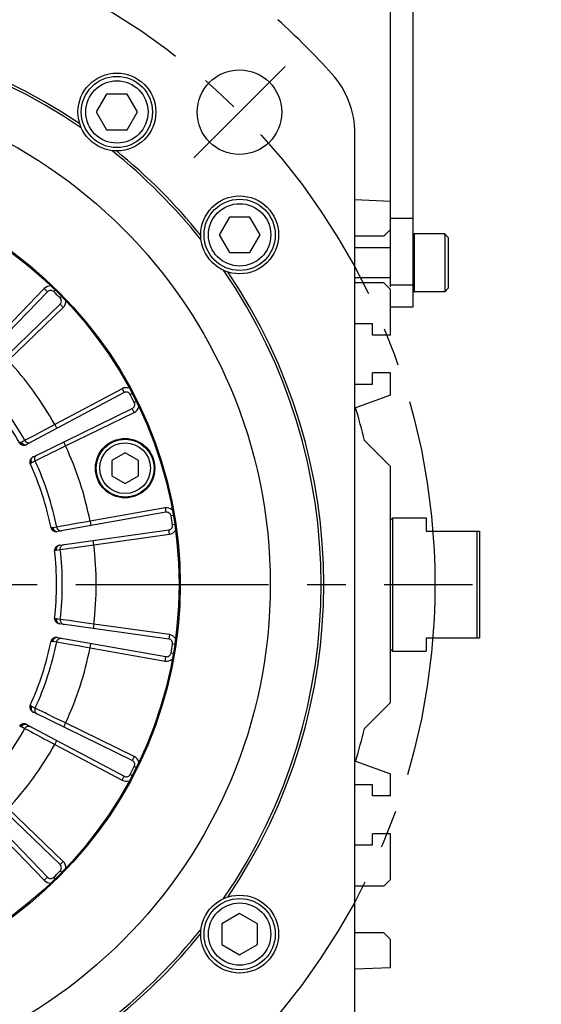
# Model space of a CAD drawing. Header units: millimetres. Extents: x 0 to 420, y 0 to 297.
# Tile 49 of 56: x 327 to 351, y 158 to 202. Entities that reach past the tile are written whole.
import ezdxf
from ezdxf.enums import TextEntityAlignment as Align

# ---------------------------------------------------------------- set-up
doc = ezdxf.new("R2010")
doc.units = ezdxf.units.MM
doc.header["$LTSCALE"] = 23.1
doc.linetypes.add('CENTER', pattern=[0.6, 0.375, -0.075, 0.075, -0.075])
doc.layers.get('0').update_dxf_attribs({"linetype": 'CONTINUOUS'})
for name, color, linetype in [('AXIS', 7, 'CONTINUOUS'), ('COMPONENTS', 7, 'CONTINUOUS'), ('DIMENSION', 7, 'CONTINUOUS')]:
    doc.layers.add(name, color=color, linetype=linetype)
doc.styles.get("Standard").update_dxf_attribs({"font": 'arial.ttf'})
doc.styles.add('TEXTSTYLE_4', font='gdt')
doc.dimstyles.new('DIMSTYLE_11', dxfattribs={"dimtxt": 3, "dimasz": 3, "dimexe": 0.18, "dimexo": 0.0625, "dimgap": 0.09, "dimtad": 1, "dimdec": 1, "dimlfac": 5, "dimdsep": 46, "dimtxsty": 'STANDARD', "dimblk": '_FILLED', "dimblk1": '_FILLED', "dimblk2": '_FILLED', "dimcen": 0.09, "dimadec": 0, "dimazin": 0, "dimtp": 0.8, "dimtm": 0.8, "dimtfac": 1, "dimtdec": 1, "dimtofl": 0, "dimtmove": 0, "dimatfit": 3, "dimldrblk": '_FILLED', "dimfxl": 1, "dimtolj": 1, "dimarcsym": 0})
doc.dimstyles.new('DIMSTYLE_2', dxfattribs={"dimtxt": 3, "dimasz": 3, "dimexe": 0.18, "dimexo": 0.0625, "dimgap": 0.09, "dimtad": 1, "dimtih": 1, "dimtoh": 1, "dimlfac": 5, "dimdsep": 46, "dimtxsty": 'STANDARD', "dimblk": '_FILLED', "dimblk1": '_FILLED', "dimblk2": '_FILLED', "dimcen": 0.09, "dimadec": 0, "dimazin": 0, "dimtol": 1, "dimtp": 0.2, "dimtm": 0.2, "dimtfac": 1, "dimtofl": 0, "dimtmove": 0, "dimatfit": 3, "dimldrblk": '_FILLED', "dimfxl": 1, "dimtolj": 1, "dimarcsym": 0})

# ---------------------------------------------------------------- blocks, each defined once
blk = doc.blocks.new('_FILLED')
at = {"color": 0, "linetype": 'BYBLOCK'}
blk.add_solid([(0, 0), (-1, 0.2), (-1, -0.2)], dxfattribs=at)
blk = doc.blocks.new('*D1')
at = {"layer": 'DIMENSION', "color": 2, "linetype": 'CONTINUOUS'}
for p, q in [((279.378, 198.641), (253.063, 198.641)), ((281.378, 198.641), (279.378, 198.641)), ((290.585, 192.778), (281.378, 198.641))]:
    blk.add_line(p, q, dxfattribs=at)
at = {"layer": 'DIMENSION', "color": 2, "linetype": 'CONTINUOUS', "xscale": 3, "yscale": 3, "zscale": 3, "rotation": 327.5117305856}
blk.add_blockref('_FILLED', (290.585, 192.778), dxfattribs=at)
at = {"layer": 'DIMENSION', "color": 2, "linetype": 'CONTINUOUS', "style": 'TEXTSTYLE_4'}
for s, p in [('`', (270.556, 199.391)), ('n', (260.063, 199.391))]:
    blk.add_text(s, height=3, dxfattribs=at).set_placement(p, align=Align.RIGHT)
at = {"layer": 'DIMENSION', "color": 2, "linetype": 'CONTINUOUS'}
for s, p in [('300', (267.056, 199.391)), ('0.2', (276.378, 199.391))]:
    blk.add_text(s, height=3, dxfattribs=at).set_placement(p, align=Align.RIGHT)
blk = doc.blocks.new('*D2')
at = {"layer": 'DIMENSION', "color": 2, "linetype": 'CONTINUOUS'}
for p, q in [((279.378, 198.641), (253.063, 198.641)), ((281.378, 198.641), (279.378, 198.641)), ((290.585, 192.778), (281.378, 198.641))]:
    blk.add_line(p, q, dxfattribs=at)
at = {"layer": 'DIMENSION', "color": 2, "linetype": 'CONTINUOUS', "xscale": 3, "yscale": 3, "zscale": 3, "rotation": 327.5117305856}
blk.add_blockref('_FILLED', (290.585, 192.778), dxfattribs=at)
at = {"layer": 'DIMENSION', "color": 2, "linetype": 'CONTINUOUS', "style": 'TEXTSTYLE_4'}
for s, p in [('`', (270.556, 199.391)), ('n', (260.063, 199.391))]:
    blk.add_text(s, height=3, dxfattribs=at).set_placement(p, align=Align.RIGHT)
at = {"layer": 'DIMENSION', "color": 2, "linetype": 'CONTINUOUS'}
for s, p in [('300', (267.056, 199.391)), ('0.2', (276.378, 199.391))]:
    blk.add_text(s, height=3, dxfattribs=at).set_placement(p, align=Align.RIGHT)
blk = doc.blocks.new('*D21')
at = {"layer": 'DIMENSION', "color": 2, "linetype": 'CONTINUOUS'}
for p, q in [((327.582, 228.989), (369.89, 228.989)), ((367.89, 228.989), (367.89, 187.027)), ((367.89, 145.064), (367.89, 187.027)), ((348.86, 145.064), (369.89, 145.064))]:
    blk.add_line(p, q, dxfattribs=at)
at = {"layer": 'DIMENSION', "color": 2, "linetype": 'CONTINUOUS', "xscale": 3, "yscale": 3, "zscale": 3}
for p, rotation in [((367.89, 228.989), 90), ((367.89, 145.064), 270)]:
    blk.add_blockref('_FILLED', p, dxfattribs=dict(at, rotation=rotation))
at = {"layer": 'DIMENSION', "color": 2, "linetype": 'CONTINUOUS', "insert": (364.14, 187.027), "char_height": 3, "width": 10.48327, "attachment_point": 2, "rotation": 90, "line_spacing_factor": 0.9}
blk.add_mtext('419.6', dxfattribs=at)

msp = doc.modelspace()

# ---------------------------------------------------------------- linework, layer by layer
at = {"color": 7, "linetype": 'CONTINUOUS'}
for p, q in [((331.13114, 198.68594), (330.66926, 197.88594)), ((332.0549, 198.68594), (331.13114, 198.68594)), ((332.51678, 197.88594), (332.0549, 198.68594)), ((330.66926, 197.88594), (331.13114, 197.08594)), ((332.0549, 197.08594), (332.51678, 197.88594)), ((331.13114, 197.08594), (332.0549, 197.08594)), ((336.64964, 193.16744), (336.18776, 192.36744)), ((337.5734, 193.16744), (336.64964, 193.16744)), ((338.03528, 192.36744), (337.5734, 193.16744)), ((336.18776, 192.36744), (336.64964, 191.56744)), ((337.5734, 191.56744), (338.03528, 192.36744)), ((336.64964, 191.56744), (337.5734, 191.56744)), ((337.11152, 161.88456), (336.31152, 161.42268)), ((337.91152, 161.42268), (337.11152, 161.88456)), ((336.31152, 161.42268), (336.31152, 160.49892)), ((337.91152, 160.49892), (337.91152, 161.42268)), ((336.31152, 160.49892), (337.11152, 160.03704)), ((337.11152, 160.03704), (337.91152, 160.49892))]:
    msp.add_line(p, q, dxfattribs=at)
for centre, radius in [((331.59302, 197.88594), 1.6), ((331.59302, 197.88594), 1.4), ((337.11152, 192.36744), 1.6), ((337.11152, 192.36744), 1.4), ((337.11152, 160.9608), 1.6), ((337.11152, 160.9608), 1.4)]:
    msp.add_circle(centre, radius, dxfattribs=at)
at = {"layer": 'AXIS', "color": 2, "linetype": 'CENTER'}
for p, q in [((337.10291, 197.87732), (339.15352, 199.92793)), ((337.10291, 197.87732), (335.0523, 195.82671)), ((315.8897, 176.66412), (347.5845, 176.66412))]:
    msp.add_line(p, q, dxfattribs=at)
msp.add_circle((315.8897, 176.66412), 30, dxfattribs=at)
at = {"layer": 'COMPONENTS', "color": 7, "linetype": 'CONTINUOUS'}
for p, q in [((343.8897, 190.03871), (343.8897, 209.11412)), ((344.8897, 209.11412), (344.8897, 189.11412)), ((342.2897, 156.40875), (342.2897, 196.91949)), ((343.8897, 193.86412), (342.2897, 193.93398)), ((343.8897, 193.11412), (344.8897, 193.11412)), ((343.5897, 192.31412), (343.8897, 192.61412)), ((346.3297, 192.41412), (344.9567, 192.41412)), ((346.3297, 192.41412), (346.4897, 192.25412)), ((346.3297, 192.41412), (346.3297, 189.81412)), ((343.5897, 192.31412), (342.2897, 192.31412)), ((346.4897, 192.25412), (346.4897, 189.97412)), ((343.8897, 191.78912), (342.2897, 191.78912)), ((343.8897, 190.43912), (342.2897, 190.43912)), ((343.5897, 190.21412), (342.2897, 190.21412)), ((343.8897, 189.91412), (343.5897, 190.21412)), ((328.47296, 189.81306), (325.03952, 186.25764)), ((343.8897, 187.86412), (343.8897, 189.91412)), ((346.3297, 189.81412), (344.9567, 189.81412)), ((346.3297, 189.81412), (346.4897, 189.97412)), ((325.48321, 185.81394), (329.03864, 189.24738)), ((344.8897, 189.11412), (343.8897, 189.11412)), ((343.0897, 188.36412), (342.2897, 188.36412)), ((343.0897, 187.86412), (343.0897, 188.36412)), ((343.8897, 187.86412), (343.0897, 187.86412)), ((343.8897, 186.16412), (343.0897, 186.16412)), ((343.0897, 185.66412), (343.0897, 186.16412)), ((343.8897, 185.16412), (343.8897, 186.16412)), ((342.2897, 185.66412), (343.0897, 185.66412)), ((331.92034, 185.28107), (327.55626, 182.96065)), ((343.8897, 185.16412), (342.32572, 184.59488)), ((327.84112, 182.40156), (332.28353, 184.56826)), ((342.72094, 183.13289), (343.8897, 181.96412)), ((331.96256, 182.57933), (331.36256, 182.23292)), ((331.36256, 182.23292), (331.36256, 181.5401)), ((332.56256, 182.23292), (331.96256, 182.57933)), ((332.56256, 181.5401), (332.56256, 182.23292)), ((343.8897, 171.36412), (343.8897, 181.96412)), ((331.36256, 181.5401), (331.96256, 181.19369)), ((331.96256, 181.19369), (332.56256, 181.5401)), ((333.79852, 179.90559), (328.93099, 179.04731)), ((343.8897, 179.56412), (343.9897, 179.66412)), ((343.9897, 179.66412), (345.4897, 179.66412)), ((343.9897, 173.66412), (343.9897, 179.66412)), ((345.4897, 179.66412), (345.4897, 179.06412)), ((329.02914, 178.42755), (333.92367, 179.11543)), ((345.4897, 179.06412), (347.8897, 179.06412)), ((347.7897, 174.26412), (347.7897, 179.06412)), ((347.8897, 179.06412), (347.8897, 174.26412)), ((333.92367, 174.21281), (329.02915, 174.90069)), ((328.93098, 174.28094), (333.79852, 173.42266)), ((345.4897, 174.26412), (347.8897, 174.26412)), ((345.4897, 174.26412), (345.4897, 173.66412)), ((343.8897, 173.76412), (343.9897, 173.66412)), ((343.9897, 173.66412), (345.4897, 173.66412)), ((343.8897, 171.36412), (342.72094, 170.19535)), ((332.28353, 168.75998), (327.84113, 170.92668)), ((327.55625, 170.3676), (331.92034, 168.04718)), ((342.32572, 168.73336), (343.8897, 168.16412)), ((343.8897, 167.16412), (343.8897, 168.16412)), ((343.0897, 167.66412), (342.2897, 167.66412)), ((343.0897, 167.16412), (343.0897, 167.66412)), ((329.03864, 164.08087), (325.48322, 167.5143)), ((343.8897, 167.16412), (343.0897, 167.16412)), ((325.03952, 167.07061), (328.47296, 163.51518)), ((343.8897, 165.46412), (343.0897, 165.46412)), ((343.0897, 164.96412), (343.0897, 165.46412)), ((343.8897, 163.41412), (343.8897, 165.46412)), ((342.2897, 164.96412), (343.0897, 164.96412)), ((343.5897, 163.11412), (343.8897, 163.41412)), ((343.5897, 163.11412), (342.2897, 163.11412)), ((343.5897, 161.01412), (342.2897, 161.01412)), ((343.8897, 160.71412), (343.5897, 161.01412)), ((343.8897, 159.46412), (343.8897, 160.71412)), ((342.2897, 159.39426), (343.8897, 159.46412))]:
    msp.add_line(p, q, dxfattribs=at)
at = {"layer": 'COMPONENTS', "color": 9, "linetype": 'CONTINUOUS'}
for p, q in [((344.9567, 192.41412), (344.9567, 189.81412)), ((328.32909, 189.95199), (325.94748, 187.48577)), ((328.32909, 189.95199), (328.47296, 189.81306)), ((328.82661, 189.88858), (328.75668, 189.8171)), ((344.8897, 190.11412), (343.8897, 190.11412)), ((329.11416, 189.60103), (329.04268, 189.5311)), ((326.71135, 186.7219), (329.17757, 189.10351)), ((329.17757, 189.10351), (329.03864, 189.24738)), ((331.82644, 185.45766), (328.79929, 183.84809)), ((331.82644, 185.45766), (331.92034, 185.28107)), ((332.28002, 185.2436), (332.19142, 185.19723)), ((332.46464, 184.88127), (332.37504, 184.83685)), ((332.3712, 184.3885), (332.28353, 184.56826)), ((329.28973, 182.88557), (332.3712, 184.3885)), ((328.40981, 183.63977), (328.13606, 183.49331)), ((328.79929, 183.84809), (328.40981, 183.63977)), ((328.79929, 183.84809), (328.89319, 183.6715)), ((327.4568, 183.12975), (327.3057, 183.05016)), ((327.53035, 183.16912), (327.4568, 183.12975)), ((327.68646, 183.2527), (327.53035, 183.16912)), ((327.89133, 183.36235), (327.68646, 183.2527)), ((328.13606, 183.49331), (327.89133, 183.36235)), ((327.27326, 183.03561), (327.22476, 183.01706)), ((328.61308, 182.55764), (328.89243, 182.693)), ((329.28973, 182.88557), (329.20205, 183.06533)), ((327.76627, 182.14623), (327.91947, 182.2217)), ((327.91947, 182.2217), (328.15405, 182.33529)), ((327.69192, 182.1002), (327.73544, 182.12854)), ((333.76379, 180.10255), (330.38742, 179.5072)), ((333.76379, 180.10255), (333.79852, 179.90559)), ((334.12903, 179.75881), (334.03043, 179.74208)), ((328.68501, 179.20606), (328.63315, 179.20341)), ((328.88865, 179.23887), (328.72035, 179.20987)), ((329.0223, 179.26283), (328.88865, 179.23887)), ((329.29207, 179.31118), (329.0223, 179.26283)), ((329.84797, 179.41071), (329.46047, 179.34134)), ((330.38742, 179.5072), (330.16785, 179.46795)), ((330.38742, 179.5072), (330.42215, 179.31024)), ((333.95151, 178.91738), (333.92367, 179.11543)), ((334.19264, 179.35716), (334.09371, 179.3426)), ((330.55642, 178.44023), (333.95151, 178.91738)), ((328.87905, 178.20786), (329.04808, 178.23229)), ((329.04808, 178.23229), (329.3774, 178.27762)), ((329.3774, 178.27762), (329.45429, 178.28821)), ((329.91108, 178.35117), (330.01375, 178.36533)), ((330.55642, 178.44023), (330.52858, 178.63829)), ((328.79412, 178.18706), (328.84426, 178.20056)), ((328.84426, 175.12768), (328.79412, 175.14118)), ((329.04808, 175.09596), (328.87905, 175.12038)), ((329.18259, 175.07744), (329.04808, 175.09596)), ((329.4541, 175.04006), (329.18259, 175.07744)), ((330.01355, 174.96294), (329.62358, 175.01671)), ((330.55642, 174.88801), (330.33546, 174.91853)), ((330.55642, 174.88801), (330.52858, 174.68996)), ((333.95151, 174.41086), (330.55642, 174.88801)), ((333.95151, 174.41086), (333.92367, 174.21281)), ((328.63315, 174.12484), (328.68501, 174.12218)), ((328.72035, 174.11837), (328.88865, 174.08937)), ((328.88865, 174.08937), (329.21586, 174.03072)), ((329.21586, 174.03072), (329.29227, 174.01703)), ((329.74615, 173.93576), (329.84817, 173.91749)), ((330.38742, 173.82104), (330.42215, 174.018)), ((330.38742, 173.82104), (333.76379, 173.22569)), ((334.19264, 173.97108), (334.09371, 173.98564)), ((333.76379, 173.22569), (333.79852, 173.42266)), ((334.12903, 173.56943), (334.03043, 173.58616)), ((327.73544, 171.1997), (327.69192, 171.22804)), ((327.91947, 171.10654), (327.76627, 171.18201)), ((328.04168, 171.04737), (327.91947, 171.10654)), ((328.28835, 170.92792), (328.04168, 171.04737)), ((328.79659, 170.68169), (328.44232, 170.85333)), ((327.22476, 170.31118), (327.27326, 170.29263)), ((327.3057, 170.27808), (327.4568, 170.19849)), ((329.28973, 170.44268), (329.08901, 170.53998)), ((329.28973, 170.44268), (329.20205, 170.26292)), ((332.3712, 168.93974), (329.28973, 170.44268)), ((327.4568, 170.19849), (327.74987, 170.0416)), ((327.74987, 170.0416), (327.8183, 170.00497)), ((328.22486, 169.78741), (328.31624, 169.73852)), ((328.79929, 169.48015), (328.89319, 169.65674)), ((328.79929, 169.48015), (331.82644, 167.87059)), ((332.3712, 168.93974), (332.28353, 168.75998)), ((332.46464, 168.44697), (332.37504, 168.49139)), ((332.28002, 168.08464), (332.19142, 168.13101)), ((331.82644, 167.87059), (331.92034, 168.04718)), ((329.17757, 164.22473), (326.71135, 166.60634)), ((325.94748, 165.84247), (328.32909, 163.37625)), ((329.17757, 164.22473), (329.03864, 164.08087)), ((329.11416, 163.72721), (329.04268, 163.79714)), ((328.32909, 163.37625), (328.47296, 163.51518)), ((328.82661, 163.43966), (328.75668, 163.51114))]:
    msp.add_line(p, q, dxfattribs=at)
for points in [[(327.45679, 183.12974), (327.4707, 183.10799), (327.48716, 183.08815), (327.50588, 183.07056), (327.52655, 183.0555), (327.54882, 183.04323), (327.57234, 183.03395), (327.59669, 183.02781), (327.62149, 183.02492), (327.6463, 183.02534), (327.67073, 183.02904), (327.69436, 183.03597), (327.71679, 183.04601)], [(327.3057, 183.05016), (327.30069, 183.04757), (327.29553, 183.04505), (327.29021, 183.04259), (327.28472, 183.0402), (327.27907, 183.03788), (327.27326, 183.03561)], [(327.27326, 183.03562), (327.28665, 183.01142), (327.3023, 182.9891), (327.31989, 182.96909), (327.33911, 182.95178), (327.35956, 182.93749), (327.38086, 182.92652)], [(327.3057, 183.05016), (327.31702, 183.03146), (327.32983, 183.0139), (327.34399, 182.99768), (327.35933, 182.98301), (327.37565, 182.97005), (327.39276, 182.95896), (327.41047, 182.94988), (327.42855, 182.94291), (327.44679, 182.93813), (327.46497, 182.93561), (327.48288, 182.93537), (327.5003, 182.93742)], [(328.89243, 182.693), (328.99004, 182.7403), (329.28973, 182.88557)], [(327.73544, 182.12854), (327.72372, 182.15359), (327.71486, 182.17937), (327.70901, 182.20537), (327.70629, 182.23109), (327.70676, 182.25603), (327.7104, 182.27972)], [(327.76626, 182.14623), (327.75779, 182.16638), (327.75112, 182.18707), (327.74632, 182.20806), (327.74346, 182.22909), (327.74257, 182.24991), (327.74366, 182.27028), (327.74672, 182.28994), (327.75171, 182.30866), (327.75857, 182.32623), (327.76722, 182.34242), (327.77755, 182.35705), (327.78945, 182.36994)], [(327.91948, 182.2217), (327.91006, 182.24574), (327.90369, 182.27071), (327.90045, 182.2962), (327.90042, 182.32177), (327.90358, 182.34701), (327.90989, 182.37148), (327.91924, 182.39479), (327.93148, 182.41655), (327.9464, 182.43638), (327.96375, 182.45397), (327.98324, 182.46901), (328.00455, 182.48126)], [(328.15405, 182.33529), (328.21866, 182.36658), (328.36328, 182.43663)], [(328.36328, 182.43663), (328.44256, 182.47503), (328.61308, 182.55764)], [(327.73544, 182.12854), (327.74074, 182.13194), (327.74597, 182.13516), (327.75114, 182.1382), (327.75624, 182.14106), (327.76129, 182.14374), (327.76627, 182.14623)], [(328.72035, 179.20987), (328.71483, 179.20896), (328.70917, 179.20816), (328.70335, 179.20747), (328.69739, 179.20689), (328.69128, 179.20642), (328.68501, 179.20606)], [(328.68501, 179.20606), (328.69026, 179.17891), (328.69824, 179.15285), (328.70879, 179.12838), (328.72171, 179.10597), (328.73674, 179.08607), (328.75361, 179.06905)], [(328.72035, 179.20987), (328.72534, 179.18859), (328.7321, 179.16793), (328.74056, 179.14813), (328.75061, 179.12943), (328.76212, 179.11207), (328.77498, 179.09623), (328.78901, 179.08212), (328.80405, 179.0699), (328.81992, 179.05973), (328.83644, 179.05171), (328.8534, 179.04595), (328.8706, 179.04251)], [(328.88864, 179.23887), (328.89515, 179.21388), (328.90467, 179.18993), (328.91704, 179.16741)], [(328.91704, 179.16741), (328.93204, 179.1467), (328.94944, 179.12814), (328.96893, 179.11205), (328.9902, 179.09869), (329.01289, 179.08828), (329.03662, 179.08101)], [(329.46047, 179.34134), (329.3738, 179.32581), (329.29207, 179.31118)], [(330.16785, 179.46795), (329.95263, 179.42943), (329.84797, 179.41071)], [(329.03662, 179.08101), (329.06099, 179.07698), (329.08561, 179.07627), (329.11005, 179.07888)], [(328.84426, 178.20056), (328.84087, 178.228), (328.8404, 178.25526), (328.84287, 178.28179), (328.84823, 178.30709), (328.85639, 178.33067), (328.86717, 178.35208)], [(328.87905, 178.20786), (328.87722, 178.22964), (328.87727, 178.25138), (328.87919, 178.27282), (328.88297, 178.29371), (328.88856, 178.31379), (328.89589, 178.33282), (328.90487, 178.35057), (328.9154, 178.36684), (328.92735, 178.38142), (328.94058, 178.39415), (328.95493, 178.40487), (328.97023, 178.41345)], [(329.04809, 178.23229), (329.04656, 178.25806), (329.04821, 178.28378), (329.05301, 178.30902), (329.06088, 178.33335), (329.07169, 178.35637), (329.08525, 178.3777), (329.10135, 178.39698), (329.11971, 178.41389), (329.14003, 178.42814)], [(329.14003, 178.42814), (329.16196, 178.43951), (329.18515, 178.44779), (329.2092, 178.45286)], [(329.45429, 178.28821), (329.62385, 178.31157), (329.91108, 178.35117)], [(330.01375, 178.36533), (330.22651, 178.39469), (330.55642, 178.44023)], [(328.84426, 178.20056), (328.85036, 178.20216), (328.85633, 178.2036), (328.86218, 178.20489), (328.86792, 178.20603), (328.87354, 178.20702), (328.87905, 178.20786)], [(328.84426, 175.12768), (328.84087, 175.10024), (328.8404, 175.07299), (328.84287, 175.04645), (328.84824, 175.02115), (328.85639, 174.99758), (328.86717, 174.97617)], [(328.87905, 175.12038), (328.87352, 175.12122), (328.86789, 175.12222), (328.86215, 175.12336), (328.8563, 175.12465), (328.85034, 175.12609), (328.84426, 175.12768)], [(328.87905, 175.12038), (328.87722, 175.0986), (328.87727, 175.07686), (328.87919, 175.05542), (328.88297, 175.03453), (328.88856, 175.01446), (328.89589, 174.99543), (328.90487, 174.97767), (328.9154, 174.96141), (328.92735, 174.94682), (328.94058, 174.93409), (328.95493, 174.92337), (328.97023, 174.91479)], [(329.04807, 175.09596), (329.04654, 175.07018), (329.04819, 175.04446), (329.05299, 175.01922), (329.06087, 174.99489), (329.07167, 174.97187), (329.08524, 174.95054), (329.10134, 174.93126), (329.1197, 174.91435), (329.14002, 174.9001)], [(329.14002, 174.9001), (329.16196, 174.88873), (329.18515, 174.88045), (329.2092, 174.87539)], [(329.62358, 175.01671), (329.53634, 175.02872), (329.4541, 175.04006)], [(330.33546, 174.91853), (330.11887, 174.94841), (330.01355, 174.96294)], [(328.68501, 174.12218), (328.69026, 174.14933), (328.69823, 174.1754), (328.70878, 174.19987), (328.7217, 174.22227), (328.73674, 174.24218), (328.75361, 174.25921)], [(328.72035, 174.11837), (328.72534, 174.13966), (328.7321, 174.16032), (328.74056, 174.18012), (328.7506, 174.19881), (328.76212, 174.21618), (328.77497, 174.23201), (328.789, 174.24612), (328.80405, 174.25834), (328.81992, 174.26852), (328.83644, 174.27653), (328.8534, 174.28229), (328.8706, 174.28573)], [(328.91706, 174.16082), (328.93206, 174.18153), (328.94945, 174.20009), (328.96894, 174.21618), (328.99021, 174.22954), (329.0129, 174.23995), (329.03662, 174.24723)], [(329.03662, 174.24723), (329.061, 174.25126), (329.08561, 174.25198), (329.11005, 174.24936)], [(328.68501, 174.12218), (328.6913, 174.12182), (328.69742, 174.12135), (328.70339, 174.12077), (328.7092, 174.12008), (328.71485, 174.11928), (328.72035, 174.11837)], [(328.88866, 174.08937), (328.89517, 174.11436), (328.90469, 174.13831), (328.91706, 174.16082)], [(329.29227, 174.01703), (329.46074, 173.98686), (329.74615, 173.93576)], [(329.84817, 173.91749), (330.05959, 173.87967), (330.38742, 173.82104)], [(327.73544, 171.1997), (327.72373, 171.17465), (327.71486, 171.14888), (327.70901, 171.12288), (327.7063, 171.09716), (327.70676, 171.07222), (327.7104, 171.04853)], [(327.76627, 171.18201), (327.76127, 171.18452), (327.75622, 171.1872), (327.75111, 171.19006), (327.74594, 171.1931), (327.74072, 171.19631), (327.73544, 171.1997)], [(327.76627, 171.18201), (327.7578, 171.16186), (327.75112, 171.14117), (327.74633, 171.12018), (327.74347, 171.09915), (327.74258, 171.07833), (327.74367, 171.05797), (327.74672, 171.0383), (327.75171, 171.01958), (327.75857, 171.00201), (327.76722, 170.98582), (327.77755, 170.97119), (327.78945, 170.9583)], [(327.91946, 171.10655), (327.91005, 171.08251), (327.90367, 171.05754), (327.90044, 171.03205), (327.9004, 171.00647), (327.90357, 170.98124), (327.90988, 170.95676), (327.91923, 170.93345), (327.93147, 170.91169), (327.94639, 170.89186), (327.96374, 170.87427), (327.98324, 170.85923), (328.00455, 170.84698)], [(328.44232, 170.85333), (328.36306, 170.89172), (328.28835, 170.92792)], [(327.27326, 170.29263), (327.28664, 170.31683), (327.30228, 170.33915), (327.31988, 170.35916), (327.33909, 170.37648), (327.35954, 170.39077), (327.38085, 170.40174)], [(327.27326, 170.29263), (327.27913, 170.29034), (327.28481, 170.28799), (327.2903, 170.2856), (327.29562, 170.28315), (327.30075, 170.28064), (327.3057, 170.27808)], [(327.30569, 170.27808), (327.31701, 170.29678), (327.32983, 170.31434), (327.34399, 170.33056), (327.35932, 170.34523), (327.37564, 170.35819), (327.39276, 170.36928), (327.41046, 170.37836), (327.42855, 170.38533), (327.44679, 170.39011), (327.46497, 170.39263), (327.48288, 170.39287), (327.5003, 170.39082)], [(327.4568, 170.19849), (327.47072, 170.22024), (327.48717, 170.24008), (327.50589, 170.25767), (327.52656, 170.27273), (327.54883, 170.285), (327.57235, 170.29429), (327.5967, 170.30042), (327.62149, 170.30331), (327.64631, 170.3029), (327.67073, 170.2992), (327.69436, 170.29228), (327.7168, 170.28224)], [(329.08901, 170.53998), (328.89226, 170.63532), (328.79659, 170.68169)], [(327.8183, 170.00497), (327.96921, 169.92421), (328.22486, 169.78741)], [(328.31624, 169.73852), (328.50563, 169.63721), (328.79929, 169.48015)]]:
    msp.add_lwpolyline(points, dxfattribs=at)
at = {"layer": 'COMPONENTS', "color": 7, "linetype": 'CONTINUOUS'}
for points in [[(327.22476, 183.01706), (327.2357, 183.00074), (327.24838, 182.98597), (327.26281, 182.97274), (327.27917, 182.96103), (327.29727, 182.95085), (327.31656, 182.94231), (327.33685, 182.93541), (327.35832, 182.93014), (327.38098, 182.92649)], [(327.38098, 182.92649), (327.4009, 182.92478), (327.4208, 182.92449), (327.44068, 182.9256), (327.46056, 182.92813), (327.48042, 182.93206), (327.50027, 182.93741)], [(327.50027, 182.93741), (327.50985, 182.94052), (327.51933, 182.94394), (327.52871, 182.94766), (327.53799, 182.95169), (327.54717, 182.95601), (327.55626, 182.96065)], [(327.71042, 182.27975), (327.70008, 182.25932), (327.69174, 182.23888), (327.6854, 182.21843), (327.68098, 182.19781), (327.67857, 182.17718), (327.67843, 182.15705), (327.68065, 182.1376), (327.68515, 182.11865), (327.69192, 182.1002)], [(327.78945, 182.36994), (327.77349, 182.35707), (327.75865, 182.34333), (327.74492, 182.32873), (327.73231, 182.31327), (327.72081, 182.29694), (327.71042, 182.27975)], [(327.84112, 182.40155), (327.83218, 182.39702), (327.82337, 182.39219), (327.81469, 182.38706), (327.80614, 182.38165), (327.79773, 182.37594), (327.78945, 182.36994)], [(328.63315, 179.20341), (328.63851, 179.18451), (328.64601, 179.16654), (328.65564, 179.1495), (328.66758, 179.1333), (328.68165, 179.11803), (328.69735, 179.10394), (328.71449, 179.09112), (328.73325, 179.07949), (328.75363, 179.06904)], [(328.75363, 179.06904), (328.77207, 179.06125), (328.79093, 179.05481), (328.81021, 179.04971), (328.82992, 179.04597), (328.85004, 179.04357), (328.87059, 179.04251)], [(328.87059, 179.04251), (328.88065, 179.04251), (328.89071, 179.04283), (328.90078, 179.04347), (328.91084, 179.04443), (328.92092, 179.04571), (328.93099, 179.04731)], [(328.8672, 178.3521), (328.85105, 178.33587), (328.8368, 178.319), (328.82446, 178.30151), (328.81388, 178.28326), (328.80521, 178.26439), (328.79886, 178.24529), (328.79496, 178.2261), (328.79338, 178.20669), (328.79412, 178.18705)], [(328.97023, 178.41345), (328.95108, 178.40614), (328.93272, 178.39766), (328.91515, 178.38802), (328.89837, 178.37721), (328.88239, 178.36524), (328.8672, 178.3521)], [(329.02914, 178.42755), (329.01924, 178.426), (329.00936, 178.42413), (328.99953, 178.42194), (328.98972, 178.41943), (328.97996, 178.4166), (328.97023, 178.41345)], [(328.79412, 175.14119), (328.79338, 175.12155), (328.79496, 175.10213), (328.79886, 175.08294), (328.80522, 175.06383), (328.8139, 175.04495), (328.82447, 175.0267), (328.83681, 175.00922), (328.85105, 174.99237), (328.86718, 174.97616)], [(328.86718, 174.97616), (328.88231, 174.96306), (328.89826, 174.9511), (328.91503, 174.9403), (328.93261, 174.93064), (328.95101, 174.92214), (328.97022, 174.91479)], [(328.97022, 174.91479), (328.97979, 174.91168), (328.98946, 174.90888), (328.99923, 174.90638), (329.0091, 174.90418), (329.01907, 174.90228), (329.02915, 174.90069)], [(328.75365, 174.25922), (328.73327, 174.24877), (328.71451, 174.23713), (328.69737, 174.22432), (328.68167, 174.21023), (328.66759, 174.19495), (328.65565, 174.17875), (328.64601, 174.16171), (328.63851, 174.14373), (328.63315, 174.12483)], [(328.87059, 174.28573), (328.85012, 174.28469), (328.83004, 174.28231), (328.81035, 174.27856), (328.79106, 174.27347), (328.77216, 174.26702), (328.75365, 174.25922)], [(328.93098, 174.28093), (328.92108, 174.28252), (328.91111, 174.28379), (328.90108, 174.28474), (328.89098, 174.28539), (328.88082, 174.28572), (328.87059, 174.28573)], [(327.69192, 171.22804), (327.68515, 171.2096), (327.68066, 171.19065), (327.67843, 171.1712), (327.67857, 171.15108), (327.68098, 171.13045), (327.6854, 171.10983), (327.69173, 171.08939), (327.70007, 171.06895), (327.71041, 171.04852)], [(327.71041, 171.04852), (327.72075, 171.03137), (327.73222, 171.01508), (327.74483, 170.99962), (327.75857, 170.98501), (327.77344, 170.97124), (327.78944, 170.95831)], [(327.78944, 170.95831), (327.79758, 170.95239), (327.80591, 170.94674), (327.81443, 170.94134), (327.82314, 170.9362), (327.83204, 170.93131), (327.84113, 170.92668)], [(327.38089, 170.40174), (327.35828, 170.3981), (327.33684, 170.39284), (327.31657, 170.38594), (327.29729, 170.37739), (327.27918, 170.36722), (327.26282, 170.3555), (327.24838, 170.34227), (327.2357, 170.32749), (327.22475, 170.31117)], [(327.5003, 170.39082), (327.48051, 170.39616), (327.46067, 170.4001), (327.44079, 170.40262), (327.42087, 170.40374), (327.4009, 170.40345), (327.38089, 170.40174)], [(327.55625, 170.3676), (327.5473, 170.37218), (327.5382, 170.37647), (327.52895, 170.38048), (327.51955, 170.38421), (327.51, 170.38766), (327.5003, 170.39082)]]:
    msp.add_lwpolyline(points, dxfattribs=at)
for centre, radius in [((331.59302, 197.88594), 1.75), ((337.10291, 197.87732), 1.9), ((315.8897, 176.66412), 22.6), ((315.8897, 176.66412), 18.55), ((315.8897, 176.66412), 18.5), ((337.11152, 192.36744), 1.75), ((331.96256, 181.88651), 1.334), ((331.96256, 181.88651), 1.3), ((331.96256, 181.88651), 1.14), ((337.11152, 160.9608), 1.75)]:
    msp.add_circle(centre, radius, dxfattribs=at)
for centre, radius, start, end in [((315.8897, 176.66412), 25, 55.84191, 124.15809), ((315.8897, 176.66412), 34.2, 42.121702, 47.878298), ((315.8897, 176.66412), 24.88451, 55.456375, 124.543624), ((338.2897, 196.91949), 4, 0, 42.121702), ((315.8897, 176.66412), 24.88452, 38.456379, 51.54363), ((315.8897, 176.66412), 25, 38.84191, 51.15809), ((344.9567, 192.34712), 0.067, 90, 180), ((315.8897, 176.66412), 24.88452, 325.45637, 34.543629), ((315.8897, 176.66412), 25, 325.84191, 34.15809), ((328.61683, 189.67413), 0.2, 45.629733, 136), ((315.8897, 176.66412), 18.4, 44.370267, 45.629733), ((344.9567, 189.88112), 0.067, 180, 270), ((328.89971, 189.39124), 0.2, 314, 44.370267), ((315.8897, 176.66412), 12.99397, 29.269224, 42.730707), ((332.01423, 185.10448), 0.2, 27.629733, 118), ((315.8897, 176.66412), 18.4, 26.370267, 27.629733), ((332.19585, 184.74802), 0.2, 296, 26.370267), ((315.8897, 176.66412), 27.6, 13.554821, 16.699148), ((315.8897, 176.66412), 12.99397, 11.269281, 24.730707), ((333.83325, 179.70862), 0.2, 9.629733, 100), ((315.8897, 176.66412), 18.4, 8.370267, 9.629733), ((333.89584, 179.31349), 0.2, 278, 8.370267), ((315.8897, 176.66412), 12.99397, 353.269281, 6.730707), ((315.8897, 176.66412), 12.99397, 335.269281, 348.730707), ((333.89584, 174.01475), 0.2, 351.629733, 82), ((315.8897, 176.66412), 18.4, 350.370267, 351.629733), ((333.83325, 173.61962), 0.2, 260, 350.370267), ((315.8897, 176.66412), 27.6, 343.300852, 346.445179), ((315.8897, 176.66412), 18.4, 332.370267, 333.629733), ((332.19585, 168.58022), 0.2, 333.629733, 64), ((332.01423, 168.22376), 0.2, 242, 332.370267), ((328.89971, 163.937), 0.2, 315.629733, 46), ((315.8897, 176.66412), 18.4, 314.370267, 315.629733), ((328.61683, 163.65411), 0.2, 224, 314.370267), ((315.8897, 176.66412), 24.88448, 308.456234, 321.543587), ((315.8897, 176.66412), 25, 308.84191, 321.15809)]:
    msp.add_arc(centre, radius, start, end, dxfattribs=at)
at = {"layer": 'COMPONENTS', "color": 9, "linetype": 'CONTINUOUS'}
for centre, radius, start, end in [((328.61683, 189.67413), 0.4, 87.454113, 136), ((328.89971, 189.39124), 0.4, 314, 2.545887), ((315.8897, 176.66412), 14.77386, 29.09521, 42.90479), ((315.8897, 176.66412), 13.25149, 29.203759, 42.79624), ((332.01423, 185.10448), 0.4, 69.454113, 118), ((332.19585, 184.74802), 0.4, 296, 344.545887), ((315.8897, 176.66412), 14.77386, 11.09521, 24.90479), ((315.8897, 176.66412), 13.25149, 11.203759, 24.79624), ((333.83325, 179.70862), 0.4, 51.454113, 100), ((333.89584, 179.31349), 0.4, 278, 326.545887), ((315.8897, 176.66412), 13.25149, 353.203759, 6.79624), ((315.8897, 176.66412), 14.77386, 353.09521, 6.90479), ((333.89584, 174.01475), 0.4, 33.454113, 82), ((315.8897, 176.66412), 13.25149, 335.203759, 348.79624), ((315.8897, 176.66412), 14.77386, 335.09521, 348.90479), ((333.83325, 173.61962), 0.4, 260, 308.545887), ((315.8897, 176.66412), 13.25149, 317.203759, 330.796241), ((315.8897, 176.66412), 14.77386, 317.09521, 330.90479), ((332.19585, 168.58022), 0.4, 15.454113, 64), ((332.01423, 168.22376), 0.4, 242, 290.545887), ((328.89971, 163.937), 0.4, 357.454113, 46), ((328.61683, 163.65411), 0.4, 224, 272.545887)]:
    msp.add_arc(centre, radius, start, end, dxfattribs=at)

# ---------------------------------------------------------------- dimensions: what is measured, and where the dimension line sits
at = {"layer": 'DIMENSION', "color": 2, "linetype": 'CONTINUOUS'}
dim = msp.add_linear_dim(base=(367.88971, 145.06412), p1=(327.5823, 228.98905), p2=(348.8597, 145.06412), angle=270, dimstyle='DIMSTYLE_11', dxfattribs=at)
dim.commit()
dim.dimension.update_dxf_attribs({"geometry": '*D21', "text_midpoint": (367.98835, 182.34058), "dimtype": 160})
for picture in ['*D1', '*D2']:
    dim = msp.add_diameter_dim_2p(p1=(290.58466, 192.77793), p2=(341.19475, 160.55031), dimstyle='DIMSTYLE_2', dxfattribs=at)
    dim.commit()
    dim.dimension.update_dxf_attribs({"geometry": picture, "text_midpoint": (261.30978, 200.89081), "dimtype": 163})

doc.saveas('drawing.dxf')
